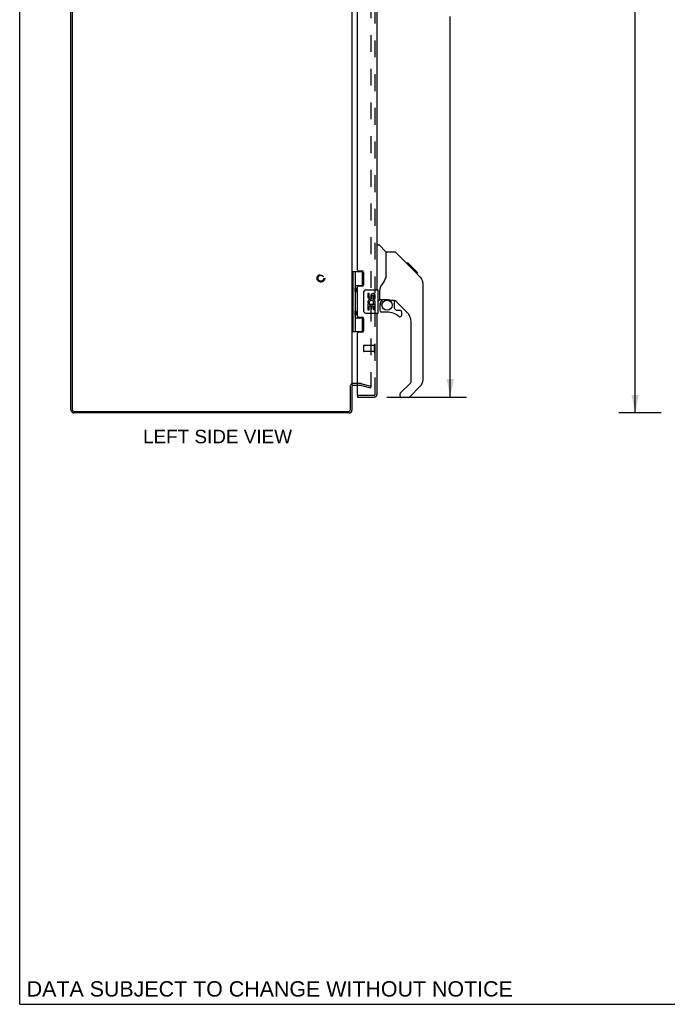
# Model space of a CAD drawing. Header units: inches. Extents: x 0 to 131, y 0 to 85.
# Tile 1 of 8: x 0 to 28, y 0 to 42. Entities that reach past the tile are written whole.
import ezdxf

# ---------------------------------------------------------------- set-up
doc = ezdxf.new("R2010")
doc.units = ezdxf.units.IN
doc.header["$LTSCALE"] = 7.192308
doc.header["$MEASUREMENT"] = 0
doc.linetypes.add('HIDDEN', pattern=[0.2, 0.1, -0.1])
doc.layers.get('0').update_dxf_attribs({"linetype": 'CONTINUOUS'})
for name, color, linetype in [('DEFAULT_2', 8, 'HIDDEN'), ('DIMENSIONS', 7, 'CONTINUOUS'), ('DOOR_ASSEMBLY', 7, 'CONTINUOUS')]:
    doc.layers.add(name, color=color, linetype=linetype)
doc.styles.get("Standard").update_dxf_attribs({"font": 'arial.ttf'})
doc.dimstyles.new('DIMSTYLE_1', dxfattribs={"dimtxt": 0.576923, "dimasz": 0.769231, "dimexe": 0.09, "dimexo": 0.07, "dimgap": 0.0375, "dimtad": 0, "dimtih": 1, "dimtoh": 1, "dimzin": 4, "dimdsep": 46, "dimtxsty": 'Standard', "dimblk": '_FILLED', "dimblk1": '_FILLED', "dimblk2": '_FILLED', "dimcen": 0.09, "dimadec": 3, "dimazin": 1, "dimtfac": 1, "dimtdec": 3, "dimtofl": 0, "dimtmove": 0, "dimatfit": 3, "dimldrblk": '_FILLED', "dimfxl": 0, "dimtolj": 1, "dimtzin": 4, "dimarcsym": 0})

# ---------------------------------------------------------------- blocks, each defined once
blk = doc.blocks.new('_FILLED')
at = {"color": 0, "linetype": 'ByBlock'}
blk.add_solid([(0, 0), (-1, 0.2), (-1, -0.2)], dxfattribs=at)
blk = doc.blocks.new('*D4')
at = {"layer": 'DIMENSIONS', "color": 2, "linetype": 'Continuous'}
for p, q in [((15.672, 60.562), (19.074, 60.562)), ((18.382, 60.562), (18.382, 44.172)), ((18.382, 25.912), (18.382, 42.152)), ((15.672, 25.912), (19.074, 25.912))]:
    blk.add_line(p, q, dxfattribs=at)
at = {"layer": 'DIMENSIONS', "color": 2, "linetype": 'Continuous', "xscale": 0.7692307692, "yscale": 0.7692307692, "zscale": 0.7692307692}
for p, rotation in [((18.382, 60.562), 90), ((18.382, 25.912), 270)]:
    blk.add_blockref('_FILLED', p, dxfattribs=dict(at, rotation=rotation))
at = {"layer": 'DIMENSIONS', "color": 2, "linetype": 'Continuous', "insert": (18.382, 43.883), "char_height": 0.5769, "width": 2.41493, "attachment_point": 2, "line_spacing_factor": 0.9}
blk.add_mtext('34.65\\PDOOR', dxfattribs=at)
blk = doc.blocks.new('*D9')
at = {"layer": 'DIMENSIONS', "color": 2, "linetype": 'Continuous'}
for p, q in [((27.382, 61.237), (25.585, 61.237)), ((26.277, 61.237), (26.277, 43.814)), ((26.277, 25.237), (26.277, 42.66)), ((27.382, 25.237), (25.585, 25.237))]:
    blk.add_line(p, q, dxfattribs=at)
at = {"layer": 'DIMENSIONS', "color": 2, "linetype": 'Continuous', "xscale": 0.7692307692, "yscale": 0.7692307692, "zscale": 0.7692307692}
for p, rotation in [((26.277, 61.237), 90), ((26.277, 25.237), 270)]:
    blk.add_blockref('_FILLED', p, dxfattribs=dict(at, rotation=rotation))
at = {"layer": 'DIMENSIONS', "color": 2, "linetype": 'Continuous', "insert": (26.277, 43.526), "char_height": 0.5769, "width": 2.01601, "attachment_point": 2, "line_spacing_factor": 0.9}
blk.add_mtext('36.00', dxfattribs=at)

msp = doc.modelspace()

# ---------------------------------------------------------------- linework, layer by layer
at = {"color": 7, "linetype": 'Continuous'}
for q in [(0, 84.615), (130.769, 0)]:
    msp.add_line((0, 0), q, dxfattribs=at)
at = {"color": 3, "linetype": 'Continuous'}
for p, q in [((2.183, 25.373), (2.183, 61.101)), ((2.246, 61.094), (2.246, 25.38)), ((14.183, 60.035), (14.183, 26.439)), ((14.12, 25.38), (14.12, 26.414)), ((14.183, 26.412), (14.183, 25.354)), ((14.426, 26.412), (14.225, 26.412)), ((14.066, 25.237), (2.319, 25.237)), ((2.326, 25.3), (14.04, 25.3))]:
    msp.add_line(p, q, dxfattribs=at)
for centre, radius, start, end in [((14.225, 26.37), 0.042, 90, 180), ((2.319, 25.373), 0.136, 180, 270), ((2.326, 25.38), 0.08, 180, 270), ((14.04, 25.38), 0.08, 270, 360), ((14.066, 25.354), 0.117, 270, 360)]:
    msp.add_arc(centre, radius, start, end, dxfattribs=at)
at = {"layer": 'DEFAULT_2', "color": 8, "linetype": 'HIDDEN'}
for p, q in [((14.996, 60.063), (14.996, 26.412)), ((14.584, 26.487), (14.225, 26.487)), ((14.609, 26.484), (14.996, 26.38)), ((14.584, 26.412), (14.426, 26.412)), ((14.59, 26.411), (14.976, 26.308)), ((14.996, 26.38), (14.976, 26.308))]:
    msp.add_line(p, q, dxfattribs=at)
for points in [[(14.976, 26.392), (14.975, 26.392), (14.973, 26.392), (14.971, 26.393)], [(14.971, 26.393), (14.972, 26.392), (14.973, 26.392), (14.974, 26.392), (14.974, 26.392), (14.975, 26.392), (14.976, 26.392), (14.976, 26.392)], [(14.976, 26.392), (14.977, 26.392), (14.977, 26.392), (14.978, 26.392), (14.979, 26.392), (14.979, 26.392), (14.98, 26.392), (14.981, 26.393), (14.982, 26.393), (14.982, 26.393), (14.983, 26.393), (14.984, 26.394), (14.984, 26.394), (14.985, 26.394), (14.986, 26.394), (14.986, 26.395), (14.987, 26.395), (14.987, 26.396), (14.988, 26.396), (14.989, 26.397), (14.989, 26.397), (14.99, 26.398), (14.99, 26.398), (14.991, 26.399), (14.991, 26.399), (14.992, 26.4), (14.992, 26.401), (14.992, 26.401), (14.993, 26.402), (14.993, 26.402), (14.994, 26.403), (14.994, 26.404), (14.994, 26.405), (14.994, 26.405), (14.995, 26.406), (14.995, 26.407), (14.995, 26.407), (14.995, 26.408), (14.995, 26.409), (14.995, 26.41), (14.995, 26.41), (14.995, 26.411), (14.996, 26.412)], [(14.996, 26.412), (14.995, 26.41), (14.995, 26.408), (14.995, 26.406), (14.994, 26.404), (14.993, 26.402), (14.992, 26.401), (14.991, 26.399), (14.99, 26.397), (14.988, 26.396), (14.986, 26.395), (14.985, 26.394), (14.983, 26.393), (14.981, 26.393), (14.979, 26.392), (14.977, 26.392), (14.976, 26.392)]]:
    msp.add_lwpolyline(points, dxfattribs=at)
for radius in [0.164, 0.124]:
    msp.add_circle((12.858, 30.987), radius, dxfattribs=at)
for centre, radius, start, end in [((14.225, 26.37), 0.117, 90, 146.9002), ((14.584, 26.387), 0.1, 75, 90), ((14.584, 26.387), 0.025, 75, 90)]:
    msp.add_arc(centre, radius, start, end, dxfattribs=at)
at = {"layer": 'DOOR_ASSEMBLY', "color": 8, "linetype": 'HIDDEN'}
for p, q in [((15.176, 26.029), (15.176, 60.445)), ((14.676, 28.101), (14.676, 27.873)), ((15.133, 28.111), (14.686, 28.111)), ((15.133, 27.863), (14.686, 27.863)), ((15.133, 28.129), (15.133, 27.845)), ((15.134, 25.987), (14.441, 25.987))]:
    msp.add_line(p, q, dxfattribs=at)
at = {"layer": 'DOOR_ASSEMBLY', "color": 3, "linetype": 'Continuous'}
for p, q in [((15.251, 55.987), (15.251, 30.487)), ((14.426, 31.329), (14.426, 55.146)), ((14.457, 31.298), (14.614, 31.298)), ((14.676, 31.236), (14.676, 30.707)), ((14.426, 29.361), (14.426, 30.614)), ((14.614, 30.645), (14.457, 30.645)), ((15.251, 29.487), (15.251, 26.029)), ((14.457, 29.33), (14.614, 29.33)), ((14.676, 29.268), (14.676, 28.739)), ((14.426, 26.002), (14.426, 28.646)), ((14.614, 28.677), (14.457, 28.677)), ((14.426, 25.912), (15.134, 25.912))]:
    msp.add_line(p, q, dxfattribs=at)
at = {"layer": 'DOOR_ASSEMBLY', "color": 7, "linetype": 'Continuous'}
for p, q in [((15.251, 32.416), (15.313, 32.416)), ((15.639, 32.107), (15.341, 32.405)), ((16.006, 32.101), (15.645, 32.101)), ((15.645, 30.997), (15.645, 32.101)), ((16.826, 31.313), (16.061, 32.078)), ((16.583, 31.624), (16.516, 31.624)), ((16.59, 31.616), (16.523, 31.616)), ((16.6, 31.607), (16.533, 31.607)), ((16.606, 31.6), (16.539, 31.6)), ((16.614, 31.592), (16.547, 31.592)), ((16.634, 31.572), (16.567, 31.572)), ((16.583, 31.624), (16.909, 31.297)), ((16.656, 31.55), (16.59, 31.55)), ((16.68, 31.527), (16.613, 31.527)), ((14.183, 31.267), (14.668, 31.267)), ((14.222, 31.267), (14.222, 28.708)), ((14.321, 31.267), (14.321, 30.579)), ((14.641, 30.676), (14.641, 31.267)), ((16.703, 31.503), (16.637, 31.503)), ((16.727, 31.479), (16.661, 31.479)), ((16.751, 31.455), (16.684, 31.455)), ((16.773, 31.433), (16.706, 31.433)), ((16.793, 31.413), (16.726, 31.413)), ((16.811, 31.396), (16.744, 31.396)), ((16.824, 31.383), (16.757, 31.383)), ((16.828, 31.378), (16.761, 31.378)), ((16.83, 31.376), (16.763, 31.376)), ((16.83, 31.376), (16.764, 31.376)), ((16.831, 31.375), (16.764, 31.375)), ((16.799, 31.34), (16.765, 31.375)), ((16.833, 31.373), (16.767, 31.373)), ((16.838, 31.368), (16.771, 31.368)), ((16.844, 31.362), (16.777, 31.362)), ((16.858, 31.349), (16.791, 31.349)), ((16.813, 31.326), (16.799, 31.34)), ((16.873, 31.334), (16.806, 31.334)), ((16.88, 31.326), (16.813, 31.326)), ((16.826, 31.313), (16.813, 31.326)), ((16.887, 31.319), (16.82, 31.319)), ((16.826, 31.313), (17.104, 31.035)), ((16.899, 31.307), (16.832, 31.307)), ((16.904, 31.302), (16.838, 31.302)), ((16.908, 31.298), (16.841, 31.298)), ((16.909, 31.297), (16.843, 31.297)), ((16.909, 31.297), (16.843, 31.297)), ((16.91, 31.296), (16.843, 31.296)), ((16.998, 31.208), (16.91, 31.296)), ((16.927, 31.212), (16.994, 31.212)), ((16.996, 31.211), (16.929, 31.211)), ((16.998, 31.208), (16.931, 31.208)), ((14.321, 30.676), (14.668, 30.676)), ((17.125, 31.012), (17.104, 31.035)), ((17.219, 30.757), (17.218, 30.787)), ((17.219, 26.654), (17.219, 30.757)), ((14.321, 30.379), (14.321, 29.595)), ((14.337, 30.55), (14.337, 30.549)), ((14.337, 30.549), (14.337, 30.409)), ((14.337, 30.408), (14.337, 30.409)), ((14.61, 30.667), (14.662, 30.667)), ((14.61, 30.667), (14.61, 30.645)), ((14.686, 29.587), (14.686, 30.387)), ((14.786, 30.487), (15.296, 30.487)), ((14.924, 30.333), (14.861, 30.333)), ((14.861, 30.333), (14.861, 30.197)), ((14.924, 30.197), (14.924, 30.333)), ((14.989, 30.259), (14.989, 30.19)), ((15.173, 30.102), (15.173, 30.259)), ((15.311, 29.502), (15.311, 30.472)), ((15.369, 30.074), (15.369, 30.481)), ((14.879, 29.872), (14.861, 29.872)), ((14.861, 29.872), (14.861, 29.641)), ((14.914, 29.872), (14.941, 29.891)), ((14.914, 29.872), (15.173, 29.872)), ((15.05, 30.197), (15.05, 30.239)), ((15.105, 29.908), (15.163, 29.883)), ((15.113, 30.102), (15.113, 30.239)), ((15.113, 30.102), (15.173, 30.102)), ((15.173, 29.919), (15.173, 29.972)), ((15.173, 29.641), (15.173, 29.872)), ((15.33, 30.034), (15.311, 30.034)), ((15.369, 29.857), (15.369, 29.619)), ((15.389, 30.076), (15.684, 30.076)), ((15.427, 29.996), (15.506, 30.076)), ((15.433, 29.99), (15.43, 29.993)), ((15.437, 29.986), (15.433, 29.99)), ((15.441, 29.982), (15.437, 29.986)), ((15.957, 30.034), (15.869, 30.034)), ((15.999, 29.703), (15.999, 30.03)), ((16.535, 29.538), (16.033, 30.039)), ((14.337, 29.566), (14.337, 29.565)), ((14.337, 29.565), (14.337, 29.425)), ((14.337, 29.424), (14.337, 29.425)), ((15.296, 29.487), (14.786, 29.487)), ((14.861, 29.641), (14.924, 29.641)), ((14.924, 29.809), (14.989, 29.809)), ((14.924, 29.641), (14.924, 29.809)), ((14.989, 29.809), (14.989, 29.673)), ((14.989, 29.673), (15.05, 29.673)), ((15.05, 29.809), (15.113, 29.809)), ((15.05, 29.673), (15.05, 29.809)), ((15.113, 29.641), (15.113, 29.809)), ((15.113, 29.641), (15.173, 29.641)), ((15.684, 29.54), (15.448, 29.54)), ((16.002, 29.694), (16.074, 29.623)), ((16.083, 29.619), (16.235, 29.619)), ((16.314, 29.421), (16.314, 29.54)), ((14.321, 29.395), (14.321, 28.708)), ((14.321, 29.298), (14.668, 29.298)), ((14.61, 29.33), (14.61, 29.307)), ((14.662, 29.307), (14.61, 29.307)), ((14.641, 28.708), (14.641, 29.298)), ((16.708, 26.569), (16.708, 29.12)), ((14.183, 28.708), (14.668, 28.708)), ((16.249, 26.077), (16.684, 26.513)), ((17.104, 26.376), (16.652, 25.924)), ((14.426, 25.987), (14.441, 25.987)), ((14.426, 25.987), (14.426, 25.912)), ((16.235, 26.044), (16.235, 25.979)), ((16.596, 25.9), (16.314, 25.9))]:
    msp.add_line(p, q, dxfattribs=at)
for points in [[(16.061, 32.078), (16.054, 32.085), (16.045, 32.091), (16.036, 32.095), (16.026, 32.099), (16.016, 32.101), (16.006, 32.101)], [(16.765, 31.375), (16.743, 31.396), (16.722, 31.418), (16.7, 31.44)], [(15.645, 31.059), (15.624, 31.001), (15.593, 30.933), (15.557, 30.862), (15.515, 30.79), (15.468, 30.717), (15.422, 30.651)], [(17.219, 30.757), (17.218, 30.787), (17.213, 30.828), (17.203, 30.868), (17.189, 30.907), (17.172, 30.944), (17.15, 30.98), (17.125, 31.012)], [(14.321, 30.623), (14.322, 30.615), (14.324, 30.605), (14.327, 30.595), (14.331, 30.584), (14.335, 30.572), (14.34, 30.56), (14.345, 30.549), (14.35, 30.537), (14.354, 30.525), (14.358, 30.514), (14.361, 30.502), (14.363, 30.491), (14.363, 30.479), (14.363, 30.468), (14.361, 30.456), (14.358, 30.445), (14.354, 30.433), (14.35, 30.422), (14.345, 30.41), (14.34, 30.398), (14.335, 30.387), (14.331, 30.375), (14.327, 30.364), (14.324, 30.353), (14.322, 30.344), (14.321, 30.335)], [(14.686, 30.387), (14.686, 30.394), (14.687, 30.4), (14.688, 30.406), (14.689, 30.412), (14.691, 30.418), (14.693, 30.423)], [(15.422, 30.651), (15.411, 30.634), (15.396, 30.605), (15.384, 30.573), (15.375, 30.539), (15.37, 30.505), (15.369, 30.481)], [(15.441, 29.982), (15.431, 29.972), (15.423, 29.961), (15.415, 29.949), (15.408, 29.937), (15.402, 29.924), (15.398, 29.911), (15.394, 29.898), (15.391, 29.884), (15.39, 29.871), (15.389, 29.857)], [(15.43, 29.993), (15.428, 29.994), (15.427, 29.995), (15.427, 29.996), (15.427, 29.996)], [(15.684, 30.076), (15.692, 30.076), (15.711, 30.074), (15.732, 30.072), (15.752, 30.068), (15.771, 30.064), (15.789, 30.058), (15.805, 30.053), (15.819, 30.048), (15.831, 30.044), (15.842, 30.04), (15.851, 30.037), (15.859, 30.035), (15.867, 30.034), (15.869, 30.034)], [(14.321, 29.639), (14.322, 29.631), (14.324, 29.621), (14.327, 29.611), (14.331, 29.6), (14.335, 29.588), (14.34, 29.576), (14.345, 29.565), (14.35, 29.553), (14.354, 29.541), (14.358, 29.53), (14.361, 29.518), (14.363, 29.507), (14.363, 29.495), (14.363, 29.484), (14.361, 29.472), (14.358, 29.461), (14.354, 29.449), (14.35, 29.438), (14.345, 29.426), (14.34, 29.414), (14.335, 29.403), (14.331, 29.391), (14.327, 29.38), (14.324, 29.369), (14.322, 29.36), (14.321, 29.351)], [(14.693, 29.551), (14.691, 29.557), (14.689, 29.563), (14.688, 29.569), (14.687, 29.575), (14.686, 29.581), (14.686, 29.587)]]:
    msp.add_lwpolyline(points, dxfattribs=at)
msp.add_circle((15.684, 29.836), 0.217, dxfattribs=at)
for centre, radius, start, end in [((15.313, 32.377), 0.0394, 45, 90), ((15.625, 32.093), 0.0197, 7.5, 45), ((16.786, 30.741), 0.433, 42.2386, 42.7273), ((14.247, 30.549), 0.09, 0.672, 35.1877), ((14.247, 30.409), 0.09, 324.8123, 359.328), ((14.786, 30.387), 0.1, 90, 158.7946), ((15.081, 30.239), 0.0943, 71.7267, 167.4338), ((15.081, 30.239), 0.0314, 0, 180.0485), ((15.081, 30.239), 0.0943, 12.5402, 71.701), ((15.296, 30.472), 0.015, 0, 90), ((14.956, 30.197), 0.0943, 180, 360), ((15.015, 29.945), 0.154, 161.4199, 206.1963), ((15.018, 29.945), 0.157, 9.7031, 161.8791), ((15.018, 29.945), 0.157, 205.737, 207.8532), ((14.956, 30.197), 0.0314, 180, 261.2295), ((15.018, 29.945), 0.0943, 336.5966, 215.1122), ((14.955, 30.202), 0.0362, 263.4285, 341.7628), ((15.018, 29.945), 0.157, 336.5966, 350.2969), ((15.33, 30.074), 0.0394, 270, 360), ((15.389, 30.095), 0.0197, 180, 270), ((15.566, 29.857), 0.197, 135, 180), ((15.957, 29.837), 0.197, 45, 90), ((14.247, 29.565), 0.09, 0.672, 35.1877), ((14.247, 29.425), 0.09, 324.8123, 359.328), ((14.786, 29.587), 0.1, 201.205, 270), ((15.296, 29.502), 0.015, 270, 360), ((15.448, 29.619), 0.0787, 180, 270), ((15.684, 28.753), 0.787, 50.4788, 90), ((16.011, 29.703), 0.0118, 180, 225), ((16.083, 29.631), 0.0118, 225, 270), ((16.235, 29.421), 0.0787, 230.4788, 360), ((16.235, 29.54), 0.0787, 0, 90), ((16.117, 29.12), 0.591, 0, 45), ((16.629, 26.569), 0.0787, 315, 360), ((16.826, 26.654), 0.394, 315, 360), ((16.282, 26.044), 0.0472, 135, 180), ((16.314, 25.979), 0.0787, 180, 270), ((16.596, 25.979), 0.0787, 270, 315)]:
    msp.add_arc(centre, radius, start, end, dxfattribs=at)
at = {"layer": 'DOOR_ASSEMBLY', "color": 3, "linetype": 'Continuous'}
for centre, radius, start, end in [((14.457, 31.329), 0.031, 180, 270), ((14.614, 31.236), 0.062, 0, 90), ((14.614, 30.707), 0.062, 270, 360), ((14.457, 30.614), 0.031, 90, 180), ((14.457, 29.361), 0.031, 180, 270), ((14.614, 29.268), 0.062, 0, 90), ((14.457, 28.646), 0.031, 90, 180), ((14.614, 28.739), 0.062, 270, 360), ((14.441, 26.002), 0.015, 180, 270), ((15.134, 26.029), 0.117, 270, 360)]:
    msp.add_arc(centre, radius, start, end, dxfattribs=at)
at = {"layer": 'DOOR_ASSEMBLY', "color": 8, "linetype": 'HIDDEN'}
for centre, radius, start, end in [((14.686, 28.101), 0.01, 90, 180), ((14.686, 27.873), 0.01, 180, 270), ((15.154, 28.129), 0.0215, 0, 180), ((15.154, 27.845), 0.0215, 180, 360), ((15.134, 26.029), 0.042, 270, 360)]:
    msp.add_arc(centre, radius, start, end, dxfattribs=at)
at = {"layer": 'DOOR_ASSEMBLY', "color": 7, "linetype": 'Continuous'}
for centre in [(14.41, 30.479), (14.41, 29.495)]:
    msp.add_ellipse(centre, major_axis=(0, 0.188), ratio=0.5625, start_param=1.007189, end_param=2.134404, dxfattribs=at)

# ---------------------------------------------------------------- texts
at = {"layer": 'DIMENSIONS', "color": 2, "linetype": 'Continuous', "attachment_point": 2, "line_spacing_factor": 0.9}
for s, insert, char_height, width in [('LEFT SIDE VIEW', (8.447, 24.518), 0.57692, 6.34401), ('DATA SUBJECT TO CHANGE WITHOUT NOTICE', (10.676, 0.985), 0.65385, 20.71404)]:
    msp.add_mtext(s, dxfattribs=dict(at, insert=insert, char_height=char_height, width=width))

# ---------------------------------------------------------------- dimensions: what is measured, and where the dimension line sits
at = {"layer": 'DIMENSIONS', "color": 2, "linetype": 'Continuous'}
dim = msp.add_linear_dim(base=(26.277, 61.237), p1=(27.452, 25.237), p2=(27.452, 61.237), angle=90, dimstyle='DIMSTYLE_1', dxfattribs=at)
dim.commit()
dim.dimension.update_dxf_attribs({"geometry": '*D9', "text_midpoint": (26.276, 43.234), "dimtype": 160})
dim = msp.add_linear_dim(base=(18.382, 25.912), p1=(15.602, 60.562), p2=(15.602, 25.912), angle=270, text='<>\\PDOOR', dimstyle='DIMSTYLE_1', dxfattribs=at)
dim.commit()
dim.dimension.update_dxf_attribs({"geometry": '*D4', "text_midpoint": (18.382, 43.162), "dimtype": 160})

doc.saveas('drawing.dxf')
